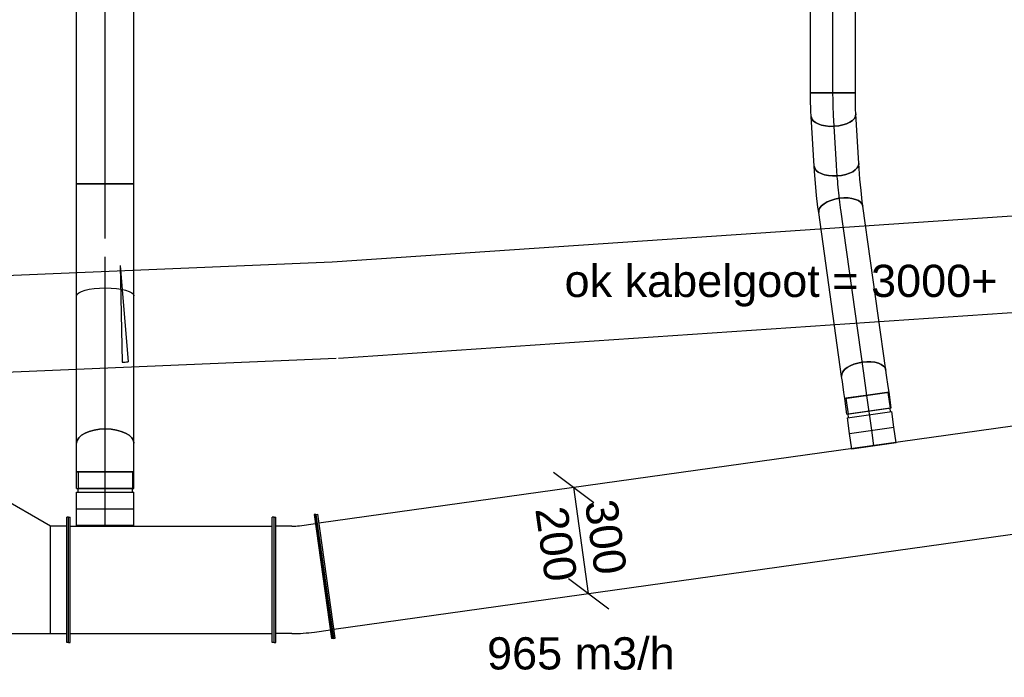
# Model space of a CAD drawing. Extents: x -238422 to 258194, y -34825 to 126331.
# Tile 183 of 239: x 25664 to 28414, y 17401 to 19239. Entities that reach past the tile are written whole.
import ezdxf
from ezdxf.enums import TextEntityAlignment as Align

# ---------------------------------------------------------------- set-up
doc = ezdxf.new("R2010")
doc.units = 0
doc.header["$LTSCALE"] = 50
doc.linetypes.add('2322109', pattern=[10, 5, -2, 1, -2])
doc.linetypes.add('CENTER2', pattern=[28.575000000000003, 19.05, -3.175, 3.175, -3.175])
doc.layers.get('0').update_dxf_attribs({"linetype": 'CONTINUOUS'})
for name, color, linetype in [('EL6131--', 2, 'CONTINUOUS'), ('EL6222--', 3, 'CONTINUOUS'), ('EM6131--', 1, 'CONTINUOUS'), ('lMcht retour bestaand', 1, 'CONTINUOUS'), ('lMcht retour bestaand_PR', 1, 'CONTINUOUS'), ('lucht retour bestaand_HL', 1, 'CONTINUOUS'), ('WL570---_RETOUR', 112, 'CONTINUOUS'), ('WL570---_RETOUR_HL', 8, 'CONTINUOUS'), ('WM570---_RETOUR_PR', 1, 'CONTINUOUS'), ('WM570---_TOEVOER', 1, 'CONTINUOUS')]:
    doc.layers.add(name, color=color, linetype=linetype)
doc.styles.add('BURO-018', font='ARIAL.TTF', dxfattribs={"height": 90})

# ---------------------------------------------------------------- blocks, each defined once
blk = doc.blocks.new('*U152')
at = {"color": 0, "ltscale": 10}
for p, q in [((-7.275957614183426e-12, 135, -2730), (2700.915449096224, 135.0000000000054, -2730)), ((-7.275957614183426e-12, -135, -2730), (2700.915449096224, -134.9999999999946, -2730))]:
    blk.add_line(p, q, dxfattribs=at)
at = {"layer": 'EM6131--', "color": 1, "style": 'BURO-018'}
blk.add_attdef('POSNR', text='', height=90, dxfattribs=at).set_placement((0, 0), align=Align.MIDDLE)
blk = doc.blocks.new('*U156')
at = {"color": 0, "ltscale": 10}
for p, q in [((3.637978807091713e-12, 134.9999999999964, -2730), (1945.261807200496, 134.9999999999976, -2730)), ((7.275957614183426e-12, -135.0000000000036, -2730), (1945.2618072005, -135.0000000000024, -2730))]:
    blk.add_line(p, q, dxfattribs=at)
at = {"layer": 'EM6131--', "color": 1, "style": 'BURO-018'}
blk.add_attdef('POSNR', text='', height=90, dxfattribs=at).set_placement((0, 0), align=Align.MIDDLE)
blk = doc.blocks.new('*U168')
at = {"color": 0, "ltscale": 10}
for p, q in [((-4.124623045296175, 135, -2730), (-4.12462304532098, -135, -2730)), ((-4.124623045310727, 135, -2730), (12.35848262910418, -134.4963955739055, -2730))]:
    blk.add_line(p, q, dxfattribs=at)
blk.add_arc((-4.124623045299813, 134.9999999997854, -2730), 269.9999999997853, 269.9999999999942, 273.5000000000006, dxfattribs=at)
at = {"layer": 'EM6131--', "color": 1, "style": 'BURO-018'}
blk.add_attdef('POSNR', text='', height=90, dxfattribs=at).set_placement((0, 0), align=Align.MIDDLE)
blk = doc.blocks.new('*U306')
at = {"color": 0, "ltscale": 10}
for p, q in [((0, 175, -3000), (5, 175, -3000)), ((0, -175, -3000), (0, 175, -3000)), ((5, -175, -3000), (5, 175, -3000)), ((574.2930557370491, 175, -3000), (569.2930557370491, 175, -3000)), ((569.2930557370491, -175, -3000), (569.2930557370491, 175, -3000)), ((574.2930557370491, -175, -3000), (574.2930557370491, 175, -3000)), ((5, 150, -3000), (569.2930557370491, 150, -3000)), ((5, -150, -3000), (569.2930557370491, -150, -3000)), ((0, -175, -3000), (5, -175, -3000)), ((574.2930557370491, -175, -3000), (569.2930557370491, -175, -3000))]:
    blk.add_line(p, q, dxfattribs=at)
at = {"layer": 'lMcht retour bestaand_PR', "color": 1, "style": 'BURO-018'}
blk.add_attdef('POSNR', text='', height=90, dxfattribs=at).set_placement((0, 0), align=Align.MIDDLE)
blk = doc.blocks.new('*U315')
at = {"color": 0, "ltscale": 10}
for p, q in [((-70.97999999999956, 175, -3000), (-65.97999999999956, 175, -3000)), ((-70.97999999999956, -175, -3000), (-70.97999999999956, 175, -3000)), ((-65.97999999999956, -175, -3000), (-65.97999999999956, 175, -3000)), ((45.93393485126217, 183.175418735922, -3000), (40.98259450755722, 182.4795532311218, -3000)), ((40.98259450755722, 182.4795532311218, -3000), (89.69317984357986, -164.1142708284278, -3000)), ((45.93393485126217, 183.175418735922, -3000), (94.6445201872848, -163.4184053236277, -3000)), ((-20.97999999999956, 150, -3000), (-65.97999999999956, 150, -3000)), ((-0.1001410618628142, 151.4600619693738, -3000), (44.46192203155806, 157.7228515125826, -3000)), ((-20.97999999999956, -150, -3000), (-65.97999999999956, -150, -3000)), ((41.65178922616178, -145.6203586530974, -3000), (86.21385231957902, -139.3575691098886, -3000)), ((94.6445201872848, -163.4184053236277, -3000), (89.69317984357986, -164.1142708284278, -3000)), ((-70.97999999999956, -175, -3000), (-65.97999999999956, -175, -3000))]:
    blk.add_line(p, q, dxfattribs=at)
for radius, end in [(150.0279780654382, 278.0000000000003), (450.0279780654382, 277.9999999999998)]:
    blk.add_arc((-20.97999999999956, 300.0279780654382, -3000), radius, 270, end, dxfattribs=at)
at = {"layer": 'lMcht retour bestaand_PR', "color": 1, "style": 'BURO-018'}
blk.add_attdef('POSNR', text='', height=90, dxfattribs=at).set_placement((0, 0), align=Align.MIDDLE)
blk = doc.blocks.new('*U316')
at = {"color": 0, "ltscale": 10}
for p, q in [((-50, 250, -3000), (-45, 250, -3000)), ((-50, -250, -3000), (-50, 250, -3000)), ((-45, -250, -3000), (-45, 250, -3000)), ((-45, 225, -3000), (0, 225, -3000)), ((0, -225, -3000), (0, 225, -3000)), ((259.8076211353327, 75, -3000), (0, 225, -3000)), ((309.8076211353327, 100, -3000), (304.8076211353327, 100, -3000)), ((304.8076211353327, -250, -3000), (304.8076211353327, 100, -3000)), ((309.8076211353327, -250, -3000), (309.8076211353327, 100, -3000)), ((304.8076211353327, 75, -3000), (259.8076211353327, 75, -3000)), ((259.8076211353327, -225, -3000), (259.8076211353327, 75, -3000)), ((0, -225, -3000), (-45, -225, -3000)), ((0, -225, -3000), (259.8076211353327, -225, -3000)), ((259.8076211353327, -225, -3000), (304.8076211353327, -225, -3000)), ((-50, -250, -3000), (-45, -250, -3000)), ((309.8076211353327, -250, -3000), (304.8076211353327, -250, -3000))]:
    blk.add_line(p, q, dxfattribs=at)
at = {"layer": 'lMcht retour bestaand_PR', "color": 1, "style": 'BURO-018'}
blk.add_attdef('POSNR', text='', height=90, dxfattribs=at).set_placement((0, 0), align=Align.MIDDLE)
blk = doc.blocks.new('*U2133')
at = {"color": 0, "ltscale": 10}
for p, q in [((3.637978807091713e-12, 80, -3000), (46.20000000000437, 79.99999999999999, -3000)), ((3.637978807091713e-12, -80, -3000), (3.66737033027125e-12, 80, -3000)), ((46.20000000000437, 80, -3000), (46.20000000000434, -80, -3000)), ((3.637978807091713e-12, -80, -3000), (46.20000000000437, -80.00000000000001, -3000))]:
    blk.add_line(p, q, dxfattribs=at)
at = {"layer": 'WL570---_RETOUR_HL', "linetype": 'CENTER2'}
blk.add_line((3.637978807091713e-12, 0, -3000), (46.20000000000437, -8.486802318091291e-15, -3000), dxfattribs=at)
at = {"layer": 'WM570---_RETOUR_PR', "color": 1, "linetype": '2322109', "style": 'BURO-018'}
blk.add_attdef('POSNR', text='', height=90, dxfattribs=at).set_placement((0, 0), align=Align.MIDDLE)
blk = doc.blocks.new('*U2134')
at = {"color": 0, "ltscale": 10}
for p, q in [((-51.69999999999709, 80, -3000), (-4.999999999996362, 79.99999999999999, -3000)), ((-51.69999999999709, 80, -3000), (-51.69999999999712, -80, -3000)), ((-4.999999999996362, 80, -3000), (-4.999999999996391, -80, -3000)), ((-4.999999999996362, 76, -3000), (5.000000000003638, 76, -3000)), ((5.000000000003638, 80, -3000), (51.70000000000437, 79.99999999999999, -3000)), ((5.000000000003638, 80, -3000), (5.000000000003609, -80, -3000)), ((51.70000000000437, 80, -3000), (51.70000000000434, -80, -3000)), ((-51.69999999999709, -80, -3000), (-4.999999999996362, -80.00000000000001, -3000)), ((-4.999999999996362, -76, -3000), (5.000000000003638, -76, -3000)), ((5.000000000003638, -80, -3000), (51.70000000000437, -80.00000000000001, -3000))]:
    blk.add_line(p, q, dxfattribs=at)
at = {"layer": 'WL570---_RETOUR_HL', "linetype": 'CENTER2'}
blk.add_line((-51.69999999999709, 0, -3000), (51.70000000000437, -1.899427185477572e-14, -3000), dxfattribs=at)
at = {"layer": 'WM570---_RETOUR_PR', "color": 1, "linetype": '2322109', "style": 'BURO-018'}
blk.add_attdef('POSNR', text='', height=90, dxfattribs=at).set_placement((0, 0), align=Align.MIDDLE)
blk = doc.blocks.new('*U2135')
at = {"color": 0, "ltscale": 10}
for p, q in [((-42.89999999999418, 76, -3000), (-89.5999999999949, 76.00000000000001, -3000)), ((-89.5999999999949, -76, -3000), (-89.59999999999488, 76, -3000)), ((-42.89999999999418, 80, -3000), (-21.82177955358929, 80, -3000)), ((-42.89999999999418, -80, -3000), (-42.89999999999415, 80, -3000)), ((-42.89999999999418, -76, -3000), (-42.89999999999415, 76, -3000)), ((-21.82177955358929, 80, -3000), (18.89821544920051, 79.99999999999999, -3000)), ((18.89821544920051, 80, -3000), (37.15248982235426, 80, -3000)), ((-42.89999999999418, -76, -3000), (-89.5999999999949, -75.99999999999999, -3000)), ((-42.89999999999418, -80, -3000), (-21.82177955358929, -80, -3000)), ((-21.82177955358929, -80, -3000), (18.89821544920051, -80.00000000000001, -3000)), ((18.89821544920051, -80, -3000), (37.15248982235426, -80, -3000))]:
    blk.add_line(p, q, dxfattribs=at)
at = {"color": 0, "ltscale": 10, "extrusion": (-1.077753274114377e-33, 1.979800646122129e-49, -1)}
blk.add_ellipse((37.15248982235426, 0, -3000), major_axis=(1.469576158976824e-14, 80), ratio=0.4999999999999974, start_param=0, end_param=3.141592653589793, dxfattribs=at)
at = {"layer": 'WL570---_RETOUR_HL', "linetype": 'CENTER2'}
blk.add_line((-42.89999999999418, 0, -3000), (37.15248982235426, -1.470540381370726e-14, -3000), dxfattribs=at)
at = {"layer": 'WM570---_RETOUR_PR', "color": 1, "linetype": '2322109', "style": 'BURO-018'}
blk.add_attdef('POSNR', text='', height=90, dxfattribs=at).set_placement((0, 0), align=Align.MIDDLE)
blk = doc.blocks.new('*U2136')
at = {"color": 0, "ltscale": 10}
for p, q in [((3.637978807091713e-12, 80, -2740.399999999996), (1826.728641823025, 79.99999999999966, -2740.399999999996)), ((3.637978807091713e-12, -80, -2740.399999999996), (3.66737033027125e-12, 80, -2740.399999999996)), ((1826.728641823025, 80, -2740.399999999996), (1826.728641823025, -80, -2740.399999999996)), ((3.637978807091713e-12, -80, -2740.399999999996), (1826.728641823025, -80.00000000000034, -2740.399999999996))]:
    blk.add_line(p, q, dxfattribs=at)
at = {"layer": 'WL570---_RETOUR_HL', "linetype": 'CENTER2'}
blk.add_line((3.637978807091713e-12, 0, -2740.399999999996), (1826.728641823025, -3.355646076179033e-13, -2740.399999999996), dxfattribs=at)
at = {"layer": 'WM570---_RETOUR_PR', "color": 1, "linetype": '2322109', "style": 'BURO-018'}
blk.add_attdef('POSNR', text='', height=90, dxfattribs=at).set_placement((0, 0), align=Align.MIDDLE)
blk = doc.blocks.new('*U2137')
at = {"color": 0, "ltscale": 10}
for p, q in [((0, 80, -2978.549999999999), (412.4878998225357, 79.99999999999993, -2978.549999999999)), ((0, -80, -2978.549999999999), (412.4878998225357, -80.00000000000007, -2978.549999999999))]:
    blk.add_line(p, q, dxfattribs=at)
blk.add_ellipse((0, 0, -2978.549999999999), major_axis=(1.469576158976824e-14, 79.99999999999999), ratio=0.4999999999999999, start_param=3.141592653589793, end_param=6.283185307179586, dxfattribs=at)
at = {"layer": 'WL570---_RETOUR_HL', "linetype": 'CENTER2'}
blk.add_line((0, 0, -2978.549999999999), (521.4276072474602, -9.578469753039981e-14, -2978.549999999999), dxfattribs=at)
at = {"layer": 'WM570---_RETOUR_PR', "color": 1, "linetype": '2322109', "style": 'BURO-018'}
blk.add_attdef('POSNR', text='', height=90, dxfattribs=at).set_placement((0, 0), align=Align.MIDDLE)
blk = doc.blocks.new('*U2138')
at = {"color": 0, "ltscale": 10}
for p, q in [((-160.0000000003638, 79.9999999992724, -2740.399999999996), (152.4199999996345, 80.00000000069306, -2740.399999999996)), ((152.4199999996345, 80.00000000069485, -2740.399999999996), (152.420000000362, -79.99999999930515, -2740.399999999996)), ((-159.9999999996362, -80.0000000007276, -2740.399999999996), (152.4200000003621, -79.99999999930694, -2740.399999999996))]:
    blk.add_line(p, q, dxfattribs=at)
at = {"color": 0, "ltscale": 10, "extrusion": (1.607645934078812e-28, 7.31043197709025e-40, -1)}
blk.add_ellipse((-160, -7.275957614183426e-10, -2740.399999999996), major_axis=(-3.637831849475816e-10, 80), ratio=0.2679491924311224, start_param=0, end_param=3.141592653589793, dxfattribs=at)
blk.add_ellipse((-160, -7.275957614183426e-10, -2740.399999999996), major_axis=(-3.637831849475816e-10, 80), ratio=0.2679491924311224, start_param=0, end_param=3.141592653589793, dxfattribs=at)
at = {"layer": 'WL570---_RETOUR_HL', "linetype": 'CENTER2'}
blk.add_line((0, 0, -2740.399999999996), (152.4199999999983, 6.930979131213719e-10, -2740.399999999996), dxfattribs=at)
at = {"layer": 'WM570---_RETOUR_PR', "color": 1, "linetype": '2322109', "style": 'BURO-018'}
blk.add_attdef('POSNR', text='', height=90, dxfattribs=at).set_placement((0, 0), align=Align.MIDDLE)
blk = doc.blocks.new('*U2139')
at = {"color": 0, "ltscale": 10}
for p, q in [((7.275957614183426e-12, 175.0000000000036, -3000), (5.000000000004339, 175.0000000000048, -3000)), ((7.275957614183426e-12, -174.9999999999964, -3000), (4.245048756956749e-12, 175.0000000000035, -3000)), ((5.000000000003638, -175, -3000), (5.000000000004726, 175.000000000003, -3000)), ((5.000000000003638, 150.0000000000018, -3000), (5442.26987881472, 149.9999999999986, -3000)), ((5, -149.9999999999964, -3000), (5442.269878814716, -149.9999999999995, -3000)), ((7.275957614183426e-12, -174.9999999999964, -3000), (5.000000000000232, -174.9999999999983, -3000))]:
    blk.add_line(p, q, dxfattribs=at)
at = {"layer": 'lMcht retour bestaand_PR', "color": 1, "style": 'BURO-018'}
blk.add_attdef('POSNR', text='', height=90, dxfattribs=at).set_placement((0, 0), align=Align.MIDDLE)
blk = doc.blocks.new('*U2140')
at = {"layer": 'lMcht retour bestaand', "color": 0, "ltscale": 10}
for p, q in [((-77.25032941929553, 191.1344725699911), (35.65026644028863, 105.9672520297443)), ((20.80003148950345, -148.550862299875), (-20.80003148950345, 148.5508622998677)), ((-35.65026644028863, -105.9672520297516), (77.25032941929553, -191.1344725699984))]:
    blk.add_line(p, q, dxfattribs=at)
at = {"layer": 'lMcht retour bestaand', "color": 0, "style": 'BURO-018'}
for s, p in [('300', (10.21406212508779, 107.3408117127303)), ('200', (-128.4334093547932, 87.9274489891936)), ('200', (-128.4334093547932, 87.9274489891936))]:
    blk.add_text(s, height=90, rotation=277.9707114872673, dxfattribs=at).set_placement(p)
blk = doc.blocks.new('*U2141')
at = {"color": 0, "ltscale": 10}
for p, q in [((0, 62.5, -3000), (44.20000000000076, 62.49999999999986, -3000)), ((-1.818989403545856e-12, -62.50000000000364, -3000), (-2.936151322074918e-12, 62.49999999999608, -3000)), ((44.20000000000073, 62.5, -3000), (44.20000000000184, -62.49999999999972, -3000)), ((-1.818989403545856e-12, -62.50000000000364, -3000), (44.19999999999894, -62.50000000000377, -3000))]:
    blk.add_line(p, q, dxfattribs=at)
at = {"layer": 'lucht retour bestaand_HL', "linetype": 'CENTER2'}
blk.add_line((-1.818989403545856e-12, 0, -3000), (44.19999999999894, -1.361744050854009e-13, -3000), dxfattribs=at)
at = {"layer": 'lMcht retour bestaand_PR', "color": 1, "style": 'BURO-018'}
blk.add_attdef('POSNR', text='', height=90, dxfattribs=at).set_placement((0, 0), align=Align.MIDDLE)
blk = doc.blocks.new('*U2142')
at = {"color": 0, "ltscale": 10}
for p, q in [((-49.29999999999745, 62.50000000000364, -3000), (-4.999999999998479, 62.50000000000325, -3000)), ((-49.29999999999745, 62.50000000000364, -3000), (-49.29999999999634, -62.49999999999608, -3000)), ((-5, 62.5, -3000), (-4.999999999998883, -62.49999999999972, -3000)), ((-5.000000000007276, 59.375, -3000), (4.999999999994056, 59.37500000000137, -3000)), ((5.000000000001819, 62.50000000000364, -3000), (49.30000000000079, 62.50000000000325, -3000)), ((5.000000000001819, 62.50000000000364, -3000), (5.000000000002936, -62.49999999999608, -3000)), ((49.29999999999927, 62.5, -3000), (49.30000000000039, -62.49999999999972, -3000)), ((-49.29999999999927, -62.5, -3000), (-5.000000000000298, -62.50000000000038, -3000)), ((-4.999999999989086, -59.37499999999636, -3000), (5.000000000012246, -59.37499999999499, -3000)), ((5.000000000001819, -62.49999999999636, -3000), (49.30000000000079, -62.49999999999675, -3000))]:
    blk.add_line(p, q, dxfattribs=at)
at = {"layer": 'lucht retour bestaand_HL', "linetype": 'CENTER2'}
blk.add_line((-49.29999999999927, 3.637978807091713e-12, -3000), (49.3, 4.23731605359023e-12, -3000), dxfattribs=at)
at = {"layer": 'lMcht retour bestaand_PR', "color": 1, "style": 'BURO-018'}
blk.add_attdef('POSNR', text='', height=90, dxfattribs=at).set_placement((0, 0), align=Align.MIDDLE)
blk = doc.blocks.new('*U2143')
at = {"color": 0, "ltscale": 10}
for p, q in [((-33.5, 59.37500000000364, -2999.999999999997), (-77.79999999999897, 59.37500000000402, -2999.999999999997)), ((-77.80000000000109, -59.375, -2999.999999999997), (-77.79999999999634, 59.37500000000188, -2999.999999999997)), ((-33.50000000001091, 62.50000000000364, -2999.999999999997), (-17.04031736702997, 62.50000000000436, -2999.999999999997)), ((-33.49999999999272, -62.5, -2999.999999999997), (-33.50000000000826, 62.50000000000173, -2999.999999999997)), ((-33.50000000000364, -59.375, -2999.999999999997), (-33.4999999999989, 59.37500000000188, -2999.999999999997)), ((-17.04031736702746, 62.50000000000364, -2999.999999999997), (14.75734772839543, 62.50000000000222, -2999.999999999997)), ((14.75734772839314, 62.50000000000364, -2999.999999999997), (29.01185102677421, 62.50000000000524, -2999.999999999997)), ((-33.50000000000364, -59.375, -2999.999999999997), (-77.80000000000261, -59.37499999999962, -2999.999999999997)), ((-33.49999999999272, -62.5, -2999.999999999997), (-17.04031736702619, -62.49999999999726, -2999.999999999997)), ((-17.04031736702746, -62.49999999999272, -2999.999999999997), (14.75734772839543, -62.49999999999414, -2999.999999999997)), ((14.75734772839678, -62.49999999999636, -2999.999999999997), (29.01185102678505, -62.49999999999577, -2999.999999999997))]:
    blk.add_line(p, q, dxfattribs=at)
at = {"color": 0, "ltscale": 10, "extrusion": (-6.421349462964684e-35, -6.257477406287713e-18, -1)}
blk.add_ellipse((29.01185102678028, 3.637978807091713e-12, -2999.999999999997), major_axis=(-4.794775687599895e-12, 62.5), ratio=0.5000000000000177, start_param=0, end_param=3.141592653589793, dxfattribs=at)
at = {"layer": 'lucht retour bestaand_HL', "linetype": 'CENTER2'}
blk.add_line((-33.5, 3.637978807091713e-12, -2999.999999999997), (29.0118510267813, 5.04163620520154e-12, -2999.999999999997), dxfattribs=at)
at = {"layer": 'lMcht retour bestaand_PR', "color": 1, "style": 'BURO-018'}
blk.add_attdef('POSNR', text='', height=90, dxfattribs=at).set_placement((0, 0), align=Align.MIDDLE)
blk = doc.blocks.new('*U2145')
at = {"color": 0, "ltscale": 10}
for p, q in [((3.637978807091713e-12, 62.5, -2812.399999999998), (1588.077014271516, 62.49999999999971, -2812.399999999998)), ((3.637978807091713e-12, -62.5, -2812.399999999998), (3.660940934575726e-12, 62.5, -2812.399999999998)), ((1588.077014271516, 62.5, -2812.399999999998), (1588.077014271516, -62.5, -2812.399999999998)), ((3.637978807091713e-12, -62.5, -2812.399999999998), (1588.077014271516, -62.50000000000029, -2812.399999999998))]:
    blk.add_line(p, q, dxfattribs=at)
at = {"layer": 'WL570---_RETOUR_HL', "linetype": 'CENTER2'}
blk.add_line((3.637978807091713e-12, 0, -2812.399999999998), (1588.077014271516, -2.917250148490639e-13, -2812.399999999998), dxfattribs=at)
at = {"layer": 'WM570---_RETOUR_PR', "color": 1, "style": 'BURO-018'}
blk.add_attdef('POSNR', text='', height=90, dxfattribs=at).set_placement((0, 0), align=Align.MIDDLE)
blk = doc.blocks.new('*U2146')
at = {"color": 0, "ltscale": 10}
for p, q in [((1.818989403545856e-12, 62.5, -2983.249999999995), (462.4758074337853, 62.50000000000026, -2983.249999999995)), ((0, -62.5, -2983.249999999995), (462.4758074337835, -62.49999999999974, -2983.249999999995))]:
    blk.add_line(p, q, dxfattribs=at)
blk.add_ellipse((1.818989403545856e-12, -3.637978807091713e-12, -2983.249999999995), major_axis=(-3.469446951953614e-14, 62.50000000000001), ratio=0.5000000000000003, start_param=3.141592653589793, end_param=6.283185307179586, dxfattribs=at)
at = {"color": 0, "ltscale": 10, "extrusion": (1.118741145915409e-16, -1.651400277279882e-18, -1)}
blk.add_ellipse((462.4758074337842, 0, -2983.249999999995), major_axis=(-3.469446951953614e-14, 62.50000000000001), ratio=0.5000000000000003, start_param=0, end_param=3.141592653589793, dxfattribs=at)
at = {"layer": 'lucht retour bestaand_HL', "linetype": 'CENTER2'}
blk.add_line((1.818989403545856e-12, -3.637978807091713e-12, -2983.249999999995), (462.4758074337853, -3.381253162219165e-12, -2983.249999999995), dxfattribs=at)
at = {"layer": 'lMcht retour bestaand_PR', "color": 1, "style": 'BURO-018'}
blk.add_attdef('POSNR', text='', height=90, dxfattribs=at).set_placement((0, 0), align=Align.MIDDLE)
blk = doc.blocks.new('*U2147')
at = {"color": 0, "ltscale": 10}
for p, q in [((-62.52703415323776, 62.5, -2680.139468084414), (-47.68781213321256, 62.50000000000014, -2680.139468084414)), ((-47.48387172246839, 62.49777055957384, -2680.139468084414), (-14.53044775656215, 61.7772024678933, -2680.139468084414)), ((-14.50960158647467, 61.77654915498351, -2680.139468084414), (19.55187370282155, 60.38620117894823, -2680.139468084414)), ((19.57179270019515, 60.38519929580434, -2680.139468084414), (52.49882813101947, 58.41662417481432, -2680.139468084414)), ((52.6989631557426, 58.40246714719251, -2680.139468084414), (67.51249839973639, 57.19211701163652, -2680.139468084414)), ((-62.52703415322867, -62.50000000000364, -2680.139468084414), (-48.95230758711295, -62.50000000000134, -2680.139468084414)), ((-48.95230758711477, -62.50000000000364, -2680.139468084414), (-18.43573830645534, -63.16728319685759, -2680.139468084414)), ((-18.43573830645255, -63.16728319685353, -2680.139468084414), (13.2922253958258, -64.46238006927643, -2680.139468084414)), ((13.27230639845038, -64.46137818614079, -2680.139468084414), (43.77831513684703, -66.28520985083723, -2680.139468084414)), ((43.7783151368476, -66.28520985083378, -2680.139468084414), (57.33320804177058, -67.39272174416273, -2680.139468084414))]:
    blk.add_line(p, q, dxfattribs=at)
for centre, major_axis, ratio in [((-62.52703415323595, 0, -2680.139468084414), (-5.382846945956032e-12, 62.5), 0.500000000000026), ((62.42285322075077, -5.10030236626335, -2680.139468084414), (-5.089645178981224, -62.2924193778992), 0.4975007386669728)]:
    blk.add_ellipse(centre, major_axis=major_axis, ratio=ratio, start_param=3.141592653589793, end_param=6.283185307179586, dxfattribs=at)
at = {"layer": 'lucht retour bestaand_HL', "linetype": 'CENTER2', "extrusion": (9.039955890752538e-17, 1.355458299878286e-18, -0.9999999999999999)}
blk.add_ellipse((-0.2083618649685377, -10.20060473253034, -2680.139468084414), major_axis=(124.9494956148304, -5.113075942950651), ratio=0.07064130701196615, start_param=4.187343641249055, end_param=5.234541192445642, dxfattribs=at)
at = {"layer": 'lMcht retour bestaand_PR', "color": 1, "style": 'BURO-018'}
blk.add_attdef('POSNR', text='', height=90, dxfattribs=at).set_placement((0, 0), align=Align.MIDDLE)
blk = doc.blocks.new('*U2148')
at = {"color": 0, "ltscale": 10}
for p, q in [((0, 62.49999999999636, -2716.059021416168), (138.9242191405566, 62.49999999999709, -2716.059021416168)), ((0, -62.50000000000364, -2716.059021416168), (138.9242191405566, -62.50000000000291, -2716.059021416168))]:
    blk.add_line(p, q, dxfattribs=at)
at = {"color": 0, "ltscale": 10, "extrusion": (0, 0, -1)}
blk.add_ellipse((0, 0, -2716.059021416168), major_axis=(3.248269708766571e-13, -62.5), ratio=0.497500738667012, start_param=1.490116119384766e-08, end_param=3.141592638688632, dxfattribs=at)
at = {"color": 0, "ltscale": 10}
blk.add_ellipse((138.9242191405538, -3.637978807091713e-12, -2716.059021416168), major_axis=(3.248269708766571e-13, -62.5), ratio=0.497500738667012, start_param=3.141592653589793, end_param=6.283185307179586, dxfattribs=at)
at = {"layer": 'lucht retour bestaand_HL', "linetype": 'CENTER2'}
blk.add_line((0, 0, -2716.059021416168), (138.9242191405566, 7.239492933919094e-13, -2716.059021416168), dxfattribs=at)
at = {"layer": 'lMcht retour bestaand_PR', "color": 1, "style": 'BURO-018'}
blk.add_attdef('POSNR', text='', height=90, dxfattribs=at).set_placement((0, 0), align=Align.MIDDLE)
blk = doc.blocks.new('*U2149')
at = {"color": 0, "ltscale": 10}
for p, q in [((-29.06002901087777, 62.5, -2812.399999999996), (-13.96017642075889, 62.5000000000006, -2812.399999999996)), ((-13.96017642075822, 62.5, -2812.399999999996), (-13.67597917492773, 62.49561740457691, -2812.399999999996)), ((-13.67597917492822, 62.49561740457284, -2812.399999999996), (19.76051588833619, 61.46412615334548, -2812.399999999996)), ((19.78917171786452, 61.46285830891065, -2812.399999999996), (37.04188178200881, 60.4681651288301, -2812.399999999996)), ((37.04188178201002, 60.46816512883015, -2812.399999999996), (29.84704038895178, -64.324600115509, -2812.399999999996)), ((-29.06002901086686, -62.50000000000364, -2812.399999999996), (-15.74566447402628, -62.50000000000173, -2812.399999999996)), ((-15.74566447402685, -62.5, -2812.399999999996), (14.24928091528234, -63.42532197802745, -2812.399999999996)), ((14.24928091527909, -63.42532197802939, -2812.399999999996), (29.8470403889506, -64.32460011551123, -2812.399999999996))]:
    blk.add_line(p, q, dxfattribs=at)
at = {"color": 0, "ltscale": 10, "extrusion": (4.860843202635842e-17, 1.109834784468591e-17, -1)}
blk.add_ellipse((-29.06002901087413, 0, -2812.399999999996), major_axis=(5.511216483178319e-12, -62.50000000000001), ratio=0.4975007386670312, start_param=0, end_param=3.141592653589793, dxfattribs=at)
at = {"layer": 'lucht retour bestaand_HL', "linetype": 'CENTER2', "extrusion": (4.860843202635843e-17, 1.109834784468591e-17, -1)}
blk.add_ellipse((32.72584652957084, -14.39241130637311, -2812.399999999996), major_axis=(-124.8164280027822, 7.196205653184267), ratio=0.09986020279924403, start_param=1.047197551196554, end_param=1.570796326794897, dxfattribs=at)
at = {"layer": 'lMcht retour bestaand_PR', "color": 1, "style": 'BURO-018'}
blk.add_attdef('POSNR', text='', height=90, dxfattribs=at).set_placement((0, 0), align=Align.MIDDLE)

msp = doc.modelspace()

# ---------------------------------------------------------------- block references
at = {"layer": 'EL6131--'}
for name, p, rotation in [('*U156', (28486.67724830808, 18557.83517357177, 2730), 183.8676832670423), ('*U152', (26542.31684792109, 18426.43008515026, 2730), 182.3968199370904), ('*U168', (25951.59942443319, 18416.47214123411, 2730), 1.301082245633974)]:
    msp.add_blockref(name, p, dxfattribs=dict(at, rotation=rotation))
at = {"layer": 'lMcht retour bestaand'}
msp.add_blockref('*U2140', (27232.43985440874, 17783.07532308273, 3000), dxfattribs=at)
at = {"layer": 'WL570---_RETOUR', "linetype": '2322109'}
for name, p, rotation in [('*U2136', (25903.28754604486, 18779.6922027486, 40.399999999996), 90), ('*U2138', (25903.28754604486, 18627.2722027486, 40.399999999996), 89.99999999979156), ('*U2137', (25903.28754604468, 18054.78430292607, 278.5500000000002), 90), ('*U2135', (25903.28754604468, 18017.63181310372, 300), 90), ('*U2134', (25903.28754604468, 17923.03181310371, 300), 90), ('*U2133', (25903.28754604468, 17825.13181310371, 300), 90)]:
    msp.add_blockref(name, p, dxfattribs=dict(at, rotation=rotation))
at = {"layer": 'WL570---_RETOUR'}
for name, p, rotation in [('*U2145', (27935.88237383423, 19034.14077247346, 2812.399999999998), 90), ('*U2149', (27935.88237383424, 19000.64077247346, 2812.399999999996), 93.29969606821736), ('*U2148', (27945.55133401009, 18832.935021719, 2716.059021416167), 93.29969606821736), ('*U2147', (27949.15628733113, 18770.40798756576, 2680.139468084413), 97.97071148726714), ('*U2146', (28021.9567915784, 18250.47715538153, 2983.249999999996), 97.97071148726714), ('*U2139', (26515.98830731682, 17682.75806803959, 3000), 7.970711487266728), ('*U2143', (28025.97977434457, 18221.74558546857, 2999.999999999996), 97.97071148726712), ('*U2142', (28037.46139172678, 18139.74550947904, 3000), 97.97071148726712), ('*U2141', (28050.42674468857, 18047.14880531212, 3000), 97.97071148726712)]:
    msp.add_blockref(name, p, dxfattribs=dict(at, rotation=rotation))
for name, p in [('*U316', (25490.61840292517, 17747.87956133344, 3000)), ('*U315', (26445.69907979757, 17672.87956133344, 3000)), ('*U306', (25800.42602406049, 17672.87956133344, 3000))]:
    msp.add_blockref(name, p, dxfattribs=at)

# ---------------------------------------------------------------- texts
at = {"layer": 'EL6222--', "color": 1, "style": 'BURO-018'}
msp.add_text('ok kabelgoot = 3000+', height=90, dxfattribs=at).set_placement((27186.13951541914, 18463.7127639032))
at = {"layer": 'WM570---_TOEVOER', "style": 'BURO-018'}
msp.add_text('965 m3/h', height=90, dxfattribs=at).set_placement((26969.68243171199, 17422.59306442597))

doc.saveas('drawing.dxf')
